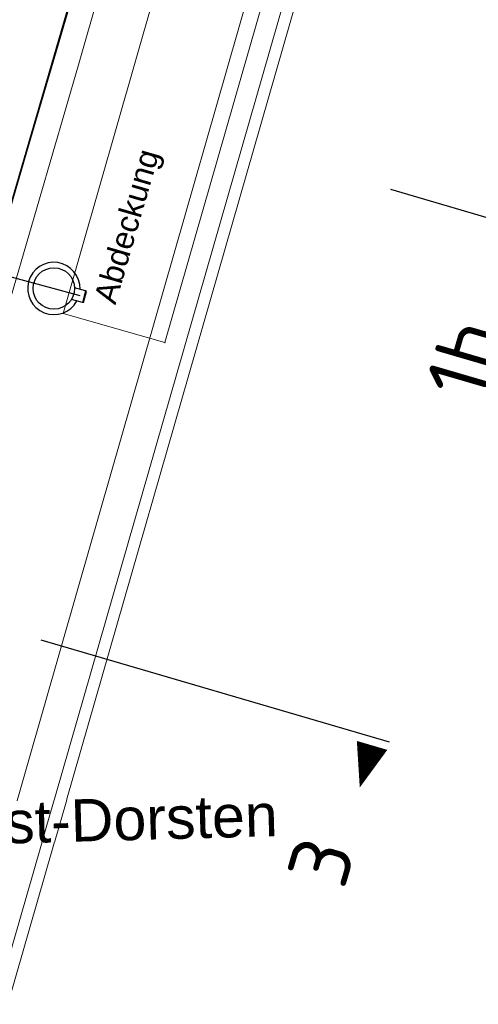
# Model space of a CAD drawing. Header units: millimetres. Extents: x -191 to 81095, y -508122 to 28741.
# Tile 88 of 255: x 5020.62 to 5028.2, y 10013.47 to 10029.76. Entities that reach past the tile are written whole.
import ezdxf

# ---------------------------------------------------------------- set-up
doc = ezdxf.new("R2010")
doc.units = ezdxf.units.MM
for name, pattern in [('ACAD_ISO10W100', [18, 12, -3, 0, -3]), ('Marx-Verm$0$1', [0]), ('MITTE', [2, 1.25, -0.25, 0.25, -0.25]), ('STRICHPUNKT', [1, 0.5, -0.25, 0, -0.25]), ('STRICHPUNKTX2', [50.8, 25.4, -12.7, 0, -12.7]), ('VE22-087 DB - VST Hervest-Dorsten ALK VA2736$0$1', [0])]:
    doc.linetypes.add(name, pattern=pattern)
doc.layers.get('0').update_dxf_attribs({"color": 251})
for name, color, linetype, lineweight in [('240620_Dorsten Achse$0$EB-2236S-QPLIN-TXT', 7, 'Continuous', 35), ('240620_Dorsten Achse$0$EB-62236R-A-ACHSE', 1, 'Continuous', 35), ('EB-2236R-A-ACHSE', 2, 'Continuous', 35), ('Marx-Verm$0$B-Bstg', 251, 'Marx-Verm$0$1', 18), ('Marx-Verm$0$L_BKanaele', 251, 'Marx-Verm$0$1', 18), ('TTK-P-Rigolenentwässerung 1', 42, 'Continuous', 25), ('TTK-P-Treppe unten', 12, 'Continuous', 25), ('VE22-087 DB - VST Hervest-Dorsten ALK VA2736$0$AX_Bahnverkehr', 7, 'VE22-087 DB - VST Hervest-Dorsten ALK VA2736$0$1', 18), ('VE22-087 DB - VST Hervest-Dorsten ALK VA2736$0$AX_Gehoelz', 7, 'VE22-087 DB - VST Hervest-Dorsten ALK VA2736$0$1', 18), ('VE22-087 DB - VST Hervest-Dorsten ALK VA2736$0$AX_Gleis', 7, 'VE22-087 DB - VST Hervest-Dorsten ALK VA2736$0$1', 18)]:
    doc.layers.add(name, color=color, linetype=linetype, lineweight=lineweight)
for name, color, linetype in [('TTK-Schnittlinien', 3, 'Continuous'), ('TTK-Schnittlinien 100', 3, 'Continuous'), ('XREF ALK Kataster', 251, 'Continuous'), ('XREF Nachvermessung', 7, 'Continuous')]:
    doc.layers.add(name, color=color, linetype=linetype)
doc.styles.add('AKG DIN 6776', font='AKG_DIN67.TTF')
doc.styles.add('iso', font='isocpeur.ttf')
doc.styles.add('Marx-Verm$0$Standard', font='arial.ttf')
doc.styles.add('VE22-087 DB - VST Hervest-Dorsten ALK VA2736$0$0', font='arial.ttf')
doc.dimstyles.new('TTK', dxfattribs={"dimtxt": 2.5, "dimasz": 2.5, "dimexe": 3.5, "dimexo": 0.1, "dimgap": 1, "dimtad": 1, "dimzin": 0, "dimtxsty": 'AKG DIN 6776', "dimblk": 'OBLIQUE', "dimcen": -0.09, "dimdle": 3, "dimclrd": 256, "dimclre": 256, "dimclrt": 256, "dimadec": 3, "dimazin": 0, "dimtfac": 1, "dimtofl": 0, "dimtmove": 0, "dimatfit": 3, "dimldrblk": 'OBLIQUE', "dimfxl": 7, "dimfxlon": 1, "dimtolj": 1, "dimtzin": 0, "dimlwd": -1, "dimlwe": -1, "dimarcsym": 0})

# ---------------------------------------------------------------- blocks, each defined once
blk = doc.blocks.new('VE22-087 DB - VST Hervest-Dorsten ALK VA2736')
at = {"layer": 'VE22-087 DB - VST Hervest-Dorsten ALK VA2736$0$AX_Bahnverkehr', "color": 253, "linetype": 'VE22-087 DB - VST Hervest-Dorsten ALK VA2736$0$1', "lineweight": 13, "ltscale": 0.5, "true_color": 0x999999}
blk.add_polyline3d([(5013.823, 9993.287, 0), (5017.856, 10007.354, 0), (5021.592, 10020.383, 0), (5025.631, 10034.472, 0)], dxfattribs=at)
at = {"layer": 'VE22-087 DB - VST Hervest-Dorsten ALK VA2736$0$AX_Gehoelz', "color": 3, "linetype": 'VE22-087 DB - VST Hervest-Dorsten ALK VA2736$0$1', "lineweight": 13, "ltscale": 0.5, "true_color": 0x00ff00}
blk.add_polyline3d([(5023.839, 9939.547, 0), (5048.15, 10019.797, 0), (5052.099, 10037.432, 0), (5053.238, 10042.933, 0), (5049.9, 10042.628, 0), (5042.816, 10045.239, 0), (5042.842, 10045.803, 0), (5028.921, 10045.946, 0), (5025.631, 10034.472, 0), (5021.592, 10020.383, 0), (5017.856, 10007.354, 0), (5013.823, 9993.287, 0), (5011.758, 9986.081, 0), (5009.764, 9979.129, 0), (5007.805, 9972.296, 0)], dxfattribs=at)
at = {"layer": 'VE22-087 DB - VST Hervest-Dorsten ALK VA2736$0$AX_Bahnverkehr', "color": 7, "insert": (5020.584, 10016.836), "char_height": 0.7, "attachment_point": 2, "rotation": 1.5895, "style": 'VE22-087 DB - VST Hervest-Dorsten ALK VA2736$0$0', "bg_fill": 3, "box_fill_scale": 1, "bg_fill_color": 256, "bg_fill_transparency": 0}
blk.add_mtext('Bf. Hervest-Dorsten', dxfattribs=at)
at = {"layer": 'VE22-087 DB - VST Hervest-Dorsten ALK VA2736$0$AX_Gleis', "color": 7, "linetype": 'VE22-087 DB - VST Hervest-Dorsten ALK VA2736$0$1', "lineweight": 13, "ltscale": 0.5}
blk.add_polyline3d([(4978.766, 9881.837, 0), (4980.98, 9889.427, 0), (4984.121, 9900.258, 0), (4987.187, 9910.836, 0), (4990.504, 9922.144, 0), (4993.551, 9932.529, 0), (4996.813, 9943.653, 0), (4998.187, 9948.337, 0), (5001.403, 9959.496, 0), (5004.54, 9970.38, 0), (5005.83, 9974.853, 0), (5008.71, 9984.752, 0), (5011.716, 9995.081, 0), (5013.27, 10000.42, 0), (5015.02, 10006.436, 0), (5018.149, 10017.191, 0), (5021.59, 10029.015, 0), (5024.816, 10040.287, 0), (5026.437, 10045.972, 0)], dxfattribs=at)
blk = doc.blocks.new('_OBLIQUE')
at = {"color": 0, "linetype": 'ByBlock'}
blk.add_line((-0.5, -0.5), (0.5, 0.5), dxfattribs=at)
blk = doc.blocks.new('*D1287')
at = {"layer": 'DEFPOINTS', "color": 0}
for p in [(5019.49, 10036.093), (5012.863, 10013.501), (5013.842, 10013.212)]:
    blk.add_point(p, dxfattribs=at)
at = {"layer": 'TTK-P-Treppe unten'}
for p, q in [((5020.606, 10036.075), (5013.757, 10012.924)), ((5019.85, 10035.986), (5020.857, 10035.688)), ((5013.171, 10013.41), (5014.178, 10013.113))]:
    blk.add_line(p, q, dxfattribs=at)
at = {"layer": 'TTK-P-Treppe unten', "xscale": 0.25, "yscale": 0.25, "zscale": 0.25}
for p, rotation in [((5020.521, 10035.788), 73.51873730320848), ((5013.842, 10013.212), 253.5187373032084)]:
    blk.add_blockref('_OBLIQUE', p, dxfattribs=dict(at, rotation=rotation))
at = {"layer": 'TTK-P-Treppe unten', "insert": (5016.948, 10024.569), "char_height": 0.25, "attachment_point": 5, "rotation": 73.5187, "style": 'AKG DIN 6776'}
blk.add_mtext('\\A1;23,54', dxfattribs=at)
blk = doc.blocks.new('jadlköa78f9a')
at = {"layer": 'TTK-P-Rigolenentwässerung 1', "color": 42}
for p, q in [((85166.4, -929.2), (85147.5, -929.2)), ((85166.4, -929.2), (85166.4, -949.2)), ((85167.9, -929.7), (85166.4, -929.2)), ((85167.9, -948.7), (85167.9, -929.7)), ((85166.4, -949.2), (85147.5, -949.2)), ((85167.9, -948.7), (85166.4, -949.2))]:
    blk.add_line(p, q, dxfattribs=at)
blk = doc.blocks.new('Marx-Verm$0$99')
at = {"color": 0}
blk.add_point((0, 0), dxfattribs=at)
blk = doc.blocks.new('Marx-Verm')
at = {"layer": 'Marx-Verm$0$B-Bstg', "linetype": 'Marx-Verm$0$1', "ltscale": 0.2}
for p, q in [((2567447.223, 5726885.797, 36.618), (2567445.627, 5726879.942, 36.56)), ((2567447.318, 5726879.481, 36.665), (2567448.915, 5726885.336, 36.697)), ((2567445.627, 5726879.942, 36.56), (2567447.318, 5726879.481, 36.665))]:
    blk.add_line(p, q, dxfattribs=at)
at = {"layer": 'Marx-Verm$0$L_BKanaele', "ltscale": 0.2}
for p, q in [((2567450.615, 5726890.284, 36.612), (2567423.219, 5726790.16, 36.045)), ((2567450.811, 5726890.244, 36.612), (2567423.412, 5726790.108, 36.045))]:
    blk.add_line(p, q, dxfattribs=at)
at = {"layer": 'Marx-Verm$0$B-Bstg'}
for p, xscale, yscale, zscale, rotation in [((2567445.627, 5726879.942, 36.56), 0.2, 0.2, 0.2, 0.7647493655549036), ((2567447.318, 5726879.481, 36.665), 0.1999999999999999, 0.1999999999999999, 0.1999999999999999, 0.7647493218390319)]:
    blk.add_blockref('Marx-Verm$0$99', p, dxfattribs=dict(at, xscale=xscale, yscale=yscale, zscale=zscale, rotation=rotation))
at = {"layer": 'Marx-Verm$0$B-Bstg', "insert": (2567446.129, 5726880.185, 36.69), "char_height": 0.375, "attachment_point": 1, "rotation": 74.5699, "style": 'Marx-Verm$0$Standard'}
blk.add_mtext('Abdeckung', dxfattribs=at)

msp = doc.modelspace()

# ---------------------------------------------------------------- linework, layer by layer
at = {"layer": 'EB-2236R-A-ACHSE', "color": 251, "linetype": 'STRICHPUNKT', "ltscale": 10, "flags": 128}
msp.add_lwpolyline([(4859.502, 9422.799), (4872.511, 9471.077, 0.017829), (4877.336, 9491.914), (4880.465, 9508.02), (4883.328, 9522.752, -0.017829), (4892.816, 9563.73), (4973.336, 9862.553, -0.005234), (4993.14, 9933.103), (5038.787, 10089.402, -0.000207), (5041.243, 10097.8, -0.000622), (5043.007, 10103.796, -0.001037), (5045.268, 10111.383, -0.001452), (5047.324, 10118.162, -0.001867), (5049.623, 10125.563, -0.002282), (5051.83, 10132.469, -0.002696), (5054.241, 10139.759, -0.003111), (5056.621, 10146.683, -0.066775), (5124.742, 10280.593, -0.032347), (5164.803, 10331.303, -0.004102), (5170.572, 10337.602, -0.003555), (5176.723, 10344.115, -0.003008), (5182.611, 10350.188, -0.002461), (5188.975, 10356.61, -0.001914), (5194.843, 10362.429, -0.001367), (5201.444, 10368.889, -0.00082), (5206.677, 10373.967, -0.000273), (5214.02, 10381.059), (5282.892, 10447.511)], format="xyb", dxfattribs=at)

# ---------------------------------------------------------------- next in the draw order: block references
at = {"layer": 'XREF ALK Kataster', "color": 251}
msp.add_blockref('VE22-087 DB - VST Hervest-Dorsten ALK VA2736', (0, 0), dxfattribs=at)

# ---------------------------------------------------------------- next in the draw order: linework, layer by layer
at = {"layer": '240620_Dorsten Achse$0$EB-2236S-QPLIN-TXT', "color": 251}
msp.add_lwpolyline([(4957.019, 9802.003), (4960.462, 9814.782), (4967.819, 9842.085), (4972.165, 9858.214), (4978.705, 9882.257), (4985.717, 9907.323), (4991.187, 9926.396), (4996.298, 9943.92), (5000.365, 9957.846), (5003.226, 9967.643), (5007.183, 9981.192), (5010.739, 9993.367), (5014.748, 10007.097), (5018.773, 10020.878), (5022.828, 10034.763), (5026.886, 10048.658), (5031.45, 10064.286), (5035.031, 10076.549), (5039.484, 10091.79)], dxfattribs=at)
at = {"layer": '240620_Dorsten Achse$0$EB-62236R-A-ACHSE', "color": 251}
msp.add_line((4993.14, 9933.106), (5036.01, 10079.902), dxfattribs=at)
at = {"layer": 'TTK-P-Rigolenentwässerung 1', "color": 251, "linetype": 'MITTE', "ltscale": 5}
msp.add_line((5017.816, 10026.232), (5021.612, 10025.199), dxfattribs=at)
at = {"layer": 'TTK-P-Rigolenentwässerung 1', "color": 251}
msp.add_circle((5021.184, 10025.315), 0.343, dxfattribs=at)
msp.add_arc((5021.184, 10025.315), 0.433, 358.1761, 331.4704, dxfattribs=at)
at = {"layer": 'TTK-Schnittlinien 100', "color": 251, "linetype": 'ACAD_ISO10W100', "ltscale": 0.5}
for p, q in [((5029.199, 10026.236), (5026.756, 10026.95)), ((5026.733, 10017.808), (4998.093, 10026.19))]:
    msp.add_line(p, q, dxfattribs=at)
at = {"layer": 'TTK-Schnittlinien 100', "color": 251, "linetype": 'ByBlock', "ltscale": 0.03}
msp.add_lwpolyline([(5026.447, 10017.755, 0.525, 0, 0), (5026.243, 10017.058, 0, 0, 0)], format="xyseb", dxfattribs=at)

# ---------------------------------------------------------------- next in the draw order: block references
at = {"layer": 'TTK-P-Rigolenentwässerung 1', "color": 251, "xscale": 0.009999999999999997, "yscale": 0.009999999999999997, "zscale": 0.009999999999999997, "rotation": 344.8232333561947}
msp.add_blockref('jadlköa78f9a', (4202.182, 10257.207), dxfattribs=at)
at = {"layer": 'XREF Nachvermessung', "color": 251, "rotation": 359.2603692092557}
msp.add_blockref('Marx-Verm', (-2636136.569, -5683235.662), dxfattribs=at)

# ---------------------------------------------------------------- next in the draw order: texts
at = {"layer": 'TTK-Schnittlinien', "color": 251, "linetype": 'STRICHPUNKTX2', "ltscale": 0.03, "style": 'iso'}
for s, rotation, p in [('1b', 73.7199, (5028.275, 10023.427, -2.094)), ('3', 73.6539, (5025.985, 10015.35))]:
    msp.add_text(s, height=1, rotation=rotation, dxfattribs=at).set_placement(p)

# ---------------------------------------------------------------- next in the draw order: dimensions: what is measured, and where the dimension line sits
at = {"layer": 'TTK-P-Treppe unten', "color": 251}
dim = msp.add_linear_dim(base=(5013.842, 10013.212), p1=(5019.49, 10036.093), p2=(5012.863, 10013.501), angle=73.5187, dimstyle='TTK', override={"dimscale": 0}, dxfattribs=at)
dim.commit()
dim.dimension.update_dxf_attribs({"geometry": '*D1287', "text_midpoint": (5016.948, 10024.569)})

doc.saveas('drawing.dxf')
